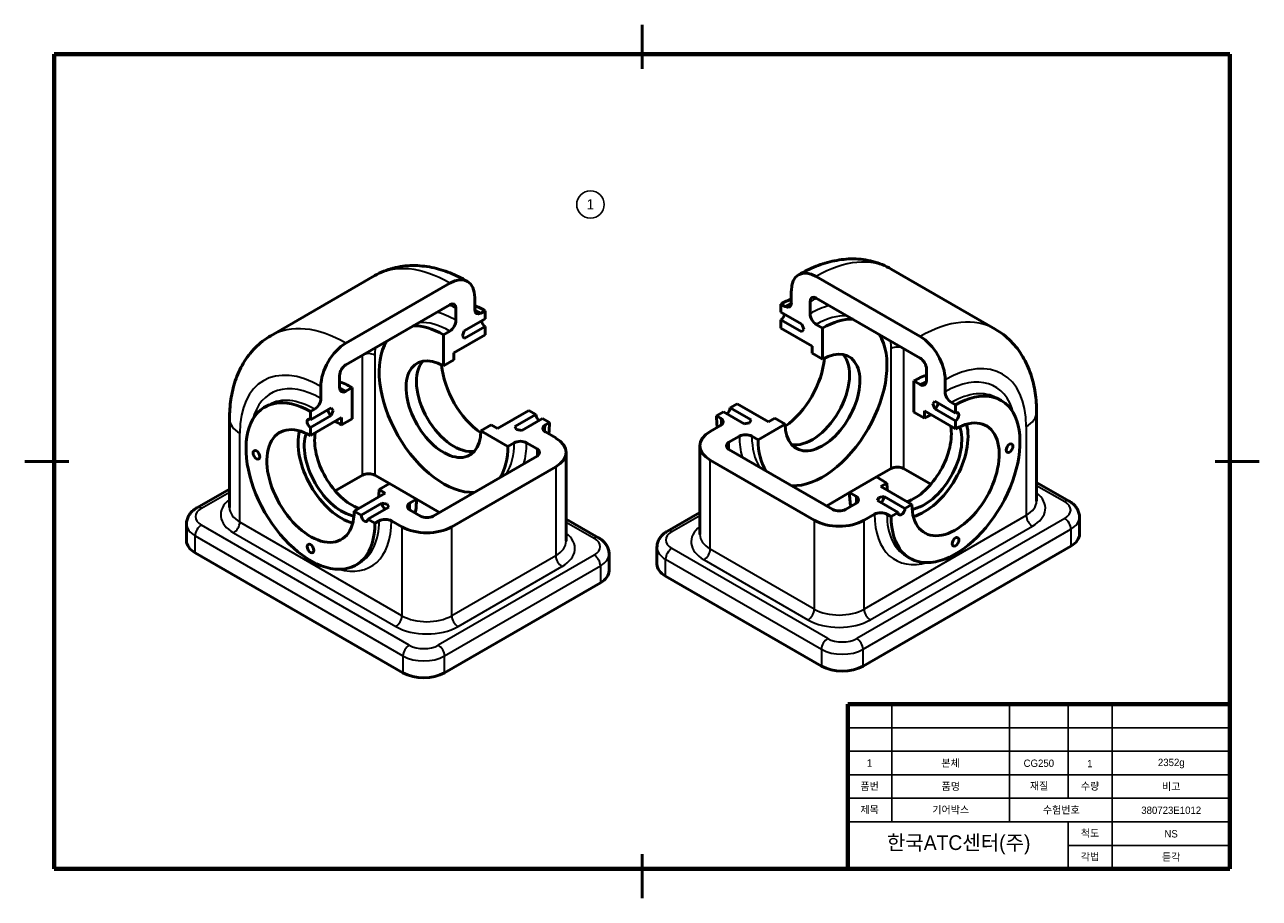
# Model space of a CAD drawing. Header units: millimetres. Extents: x 0 to 420, y 0 to 297.
import ezdxf

# ---------------------------------------------------------------- set-up
doc = ezdxf.new("R2010")
doc.units = ezdxf.units.MM
for name, color, linetype, lineweight in [('가는실선', 7, 'Continuous', 25), ('기호(ISO)', 7, 'Continuous', 35), ('스케치 형상(ISO)', 7, 'Continuous', 25), ('외형선(ISO)', 7, 'Continuous', 50), ('윤곽선', 7, 'Continuous', 70), ('제목(ISO)', 7, 'Continuous', 50), ('좁은 외형선(ISO)', 7, 'Continuous', 35)]:
    doc.layers.add(name, color=color, linetype=linetype, lineweight=lineweight)
doc.styles.add('주 텍스트 (ISO)', font='txt')

# ---------------------------------------------------------------- blocks, each defined once
blk = doc.blocks.new('경계 윤곽선')
at = {"layer": '외형선(ISO)'}
for p, q in [((210, 287), (210, 297)), ((210, 287), (210, 282)), ((10, 148.5), (0, 148.5)), ((10, 148.5), (15, 148.5)), ((410, 148.5), (405, 148.5)), ((410, 148.5), (420, 148.5)), ((210, 10), (210, 15)), ((210, 10), (210, 0))]:
    blk.add_line(p, q, dxfattribs=at)
at = {"layer": '윤곽선'}
for p, q in [((10, 287), (410, 287)), ((10, 10), (10, 287)), ((410, 287), (410, 10)), ((410, 10), (10, 10))]:
    blk.add_line(p, q, dxfattribs=at)
blk = doc.blocks.new('제목 블록 표제란 등각')
at = {"layer": '가는실선'}
for p, q in [((200.26, 66.8), (200.26, 106.8)), ((240.26, 66.8), (240.26, 106.8)), ((260.26, 74.8), (260.26, 106.8)), ((275.26, 50.8), (275.26, 106.8)), ((185.26, 98.8), (315.26, 98.8)), ((185.26, 90.8), (315.26, 90.8)), ((185.26, 82.8), (315.26, 82.8)), ((185.26, 74.8), (315.26, 74.8)), ((185.26, 66.8), (315.26, 66.8)), ((260.26, 50.8), (260.26, 66.8)), ((260.26, 58.8), (315.26, 58.8))]:
    blk.add_line(p, q, dxfattribs=at)
at = {"layer": '윤곽선'}
for p, q in [((185.26, 106.8), (315.26, 106.8)), ((185.26, 50.8), (185.26, 106.8)), ((315.26, 106.8), (315.26, 50.8)), ((315.26, 50.8), (185.26, 50.8))]:
    blk.add_line(p, q, dxfattribs=at)
at = {"layer": '제목(ISO)', "attachment_point": 5, "style": '주 텍스트 (ISO)'}
for s, insert, char_height, width in [('\\f굴림|b0|i0;\\H2.5000;1', (192.68, 86.81), 2.5, 14.2033), ('\\f굴림|b0|i0;\\H2.5000;본체', (220.21, 86.62), 2.5, 39.7417), ('\\f굴림|b0|i0;\\H2.5000;CG250', (250.26, 86.7), 2.5, 19.3478), ('\\f굴림|b0|i0;\\H2.5000;1', (267.6, 86.6), 2.5, 14.2033), ('\\f굴림|b0|i0;\\H2.5000;2352g', (295.32, 86.62), 2.5, 39.1376), ('\\f굴림|b0|i0;\\H2.5000;품번', (192.68, 78.79), 2.5, 14.2033), ('\\f굴림|b0|i0;\\H2.5000;품명', (220.3, 78.72), 2.5, 39.7417), ('\\f굴림|b0|i0;\\H2.5000;재질', (250.35, 78.88), 2.5, 19.3478), ('\\f굴림|b0|i0;\\H2.5000;수량', (267.68, 78.79), 2.5, 14.2033), ('\\f굴림|b0|i0;\\H2.5000;비고', (295.29, 78.67), 2.5, 39.1376), ('\\f굴림|b0|i0;\\H2.5000;제목', (192.68, 70.79), 2.5, 14.2033), ('\\f굴림|b0|i0;\\H2.5000;기어박스', (220.29, 70.77), 2.5, 39.7417), ('\\f굴림|b0|i0;\\H2.5000;수험번호', (257.9, 70.71), 2.5, 34.6352), ('\\f굴림|b0|i0;\\H2.5000;380723E1012', (295.29, 70.71), 2.5, 39.1376), ('\\f굴림|b0|i0;\\H2.5000;척도', (267.68, 62.79), 2.5, 14.2033), ('\\f굴림|b0|i0;\\H2.5000;NS', (295.25, 62.71), 2.5, 39.1376), ('\\f굴림|b0|i0;\\H5.0000;한국ATC센터(주)', (222.99, 58.97), 5, 74.0518), ('\\f굴림|b0|i0;\\H2.5000;각법', (267.68, 54.79), 2.5, 14.2033), ('\\fArial|b0|i0;\\H2.5000;듣각', (295.29, 54.69), 2.5, 39.1376)]:
    blk.add_mtext(s, dxfattribs=dict(at, insert=insert, char_height=char_height, width=width))

msp = doc.modelspace()

# ---------------------------------------------------------------- linework, layer by layer
at = {"layer": '스케치 형상(ISO)'}
msp.add_circle((192.45, 235.89), 4.66, dxfattribs=at)
at = {"layer": '외형선(ISO)'}
for p, q in [((119.1, 211.68), (83.74, 191.27)), ((269.29, 211.41), (304.65, 191)), ((330.15, 193.53), (294.79, 213.94)), ((109.24, 188.74), (144.6, 209.15)), ((260.8, 202.43), (260.8, 206.51)), ((144.6, 201.8), (109.24, 181.39)), ((153.08, 204.25), (153.08, 200.17)), ((257.27, 202.02), (258.68, 201.21)), ((257.27, 199.26), (257.27, 202.02)), ((267.17, 202.84), (267.17, 198.76)), ((304.65, 183.65), (269.29, 204.06)), ((146.72, 196.5), (146.72, 200.58)), ((155.21, 198.95), (156.62, 199.76)), ((156.62, 199.76), (156.62, 197)), ((264.34, 195.18), (257.27, 199.26)), ((156.62, 197), (149.55, 192.92)), ((149.55, 190.27), (156.62, 194.36)), ((156.62, 194.36), (156.62, 191.6)), ((257.27, 196.62), (264.34, 192.53)), ((257.27, 193.86), (257.27, 196.62)), ((267.88, 187.73), (257.27, 193.86)), ((265, 193.48), (264.34, 195.18)), ((264.34, 192.53), (265, 193.48)), ((269.29, 195.08), (271.41, 193.86)), ((271.41, 193.86), (271.41, 183.24)), ((142.48, 191.6), (144.6, 192.82)), ((142.48, 180.98), (142.48, 191.6)), ((156.62, 191.6), (146.01, 185.47)), ((149.55, 192.92), (148.89, 191.21)), ((148.89, 191.21), (149.55, 190.27)), ((146.01, 185.47), (146.01, 183.02)), ((267.88, 185.28), (267.88, 187.73)), ((271.41, 183.24), (267.88, 185.28)), ((146.01, 183.02), (142.48, 180.98)), ((107.12, 177.72), (107.12, 173.63)), ((306.77, 175.9), (306.77, 179.98)), ((100.76, 169.96), (100.76, 174.04)), ((109.24, 172.41), (111.36, 173.63)), ((111.36, 173.63), (111.36, 163.02)), ((302.52, 175.9), (304.65, 174.67)), ((302.52, 165.28), (302.52, 175.9)), ((313.13, 176.3), (313.13, 172.22)), ((240.03, 166.76), (242.42, 168.14)), ((242.42, 168.14), (253.03, 162.01)), ((309.6, 169.05), (308.93, 168.11)), ((308.93, 168.11), (309.6, 166.41)), ((316.67, 164.97), (309.6, 169.05)), ((315.25, 168.55), (316.67, 167.73)), ((332.17, 169.27), (330.75, 170.08)), ((83.14, 167.82), (81.72, 167)), ((104.29, 166.79), (97.22, 162.71)), ((97.22, 165.47), (98.64, 166.29)), ((97.22, 162.71), (97.22, 165.47)), ((97.22, 160.06), (104.29, 164.15)), ((104.96, 165.85), (104.29, 166.79)), ((104.29, 164.15), (104.96, 165.85)), ((160.86, 159.75), (171.47, 165.88)), ((173.86, 164.5), (166.79, 160.42)), ((171.47, 165.88), (173.86, 164.5)), ((235.35, 164.06), (237.74, 165.44)), ((236.76, 163.24), (235.35, 164.06)), ((237.74, 165.44), (244.81, 161.35)), ((247.1, 162.68), (240.03, 166.76)), ((306.06, 163.24), (302.52, 165.28)), ((306.06, 165.69), (306.06, 163.24)), ((316.67, 159.57), (306.06, 165.69)), ((309.6, 166.41), (316.67, 162.32)), ((316.67, 167.73), (316.67, 164.97)), ((344.22, 135.07), (344.22, 165.28)), ((69.67, 163.02), (69.67, 132.81)), ((107.83, 163.43), (97.22, 157.3)), ((97.22, 157.3), (97.22, 160.06)), ((107.83, 160.98), (107.83, 163.43)), ((111.36, 163.02), (107.83, 160.98)), ((155.21, 158.94), (158.74, 160.98)), ((158.74, 160.98), (160.86, 159.75)), ((166.79, 160.42), (167.27, 159.37)), ((169.08, 159.09), (176.15, 163.17)), ((176.15, 163.17), (178.54, 161.79)), ((178.54, 161.79), (177.13, 160.98)), ((233.23, 158.75), (236.76, 160.79)), ((244.81, 161.35), (246.62, 161.63)), ((246.62, 161.63), (247.1, 162.68)), ((258.68, 161.2), (249.49, 155.89)), ((253.03, 162.01), (255.15, 163.24)), ((255.15, 163.24), (258.68, 161.2)), ((316.67, 162.32), (316.67, 159.57)), ((164.4, 153.63), (155.21, 158.94)), ((167.27, 159.37), (169.08, 159.09)), ((177.13, 158.53), (180.66, 156.49)), ((243.13, 157.12), (239.59, 155.07)), ((249.49, 155.89), (247.37, 157.12)), ((166.52, 154.85), (164.4, 153.63)), ((174.3, 152.81), (170.76, 154.85)), ((184.18, 151.59), (184.18, 121.38)), ((229.71, 123.64), (229.71, 153.85)), ((274.95, 132.21), (239.59, 152.62)), ((174.3, 150.36), (138.94, 129.95)), ((268.58, 128.54), (233.23, 148.95)), ((114.9, 143.83), (105.65, 138.49)), ((124.09, 140.97), (119.14, 143.83)), ((180.66, 146.69), (145.31, 126.28)), ((280.6, 137.93), (289.8, 143.24)), ((294.75, 146.09), (289.8, 143.24)), ((289.8, 143.24), (293.33, 141.19)), ((308.24, 140.75), (298.99, 146.09)), ((69.67, 139.14), (58.6, 132.75)), ((120.56, 138.93), (124.09, 140.97)), ((122.68, 137.71), (120.56, 138.93)), ((124.09, 140.97), (133.28, 135.67)), ((293.33, 141.19), (291.21, 139.97)), ((291.21, 139.97), (301.82, 133.85)), ((355.29, 135.01), (344.22, 141.4)), ((112.07, 131.58), (122.68, 137.71)), ((133.28, 135.67), (131.16, 134.44)), ((141.06, 131.18), (133.28, 135.67)), ((280.6, 137.93), (272.83, 133.44)), ((282.73, 136.7), (280.6, 137.93)), ((290.55, 136.27), (290.06, 135.23)), ((290.06, 135.23), (297.14, 131.14)), ((292.36, 136.55), (290.55, 136.27)), ((299.43, 132.47), (292.36, 136.55)), ((114.46, 130.21), (112.07, 131.58)), ((121.53, 134.29), (114.46, 130.21)), ((116.75, 128.88), (123.82, 132.96)), ((123.34, 134.01), (121.53, 134.29)), ((123.82, 132.96), (123.34, 134.01)), ((131.16, 131.99), (134.7, 129.95)), ((229.71, 131.2), (218.65, 124.81)), ((279.19, 132.21), (282.73, 134.25)), ((289.09, 130.58), (285.55, 128.54)), ((294.75, 129.76), (293.33, 130.58)), ((297.14, 131.14), (294.75, 129.76)), ((301.82, 133.85), (299.43, 132.47)), ((55.05, 121.58), (55.05, 127.3)), ((119.14, 127.5), (116.75, 128.88)), ((120.56, 128.32), (119.14, 127.5)), ((128.34, 126.28), (124.8, 128.32)), ((195.24, 122.55), (184.18, 128.94)), ((358.84, 123.84), (358.84, 129.56)), ((215.1, 113.64), (215.1, 119.35)), ((355.91, 119.76), (285.2, 78.94)), ((128.69, 76.68), (57.98, 117.5)), ((114.14, 114.13), (112.72, 113.31)), ((198.79, 111.38), (198.79, 117.09)), ((301.17, 115.57), (299.75, 116.39)), ((271.06, 78.94), (218.02, 109.55)), ((195.86, 107.29), (142.83, 76.68))]:
    msp.add_line(p, q, dxfattribs=at)
for centre, major_axis, start_param, end_param in [((144.6, 199.35), (6, 10.39), 5.497787, 7.068583), ((269.29, 201.61), (-6, 10.39), 5.497787, 7.068583), ((144.6, 199.35), (1.5, 2.6), 5.497787, 7.068583), ((257.27, 176.71), (15.5, 26.85), 0.6234, 0.785398), ((258.68, 203.66), (1.5, -2.6), 5.497787, 7.068583), ((269.29, 201.61), (-1.5, 2.6), 5.497787, 7.068583), ((156.62, 174.45), (-15.5, 26.85), 5.497787, 5.659785), ((155.21, 201.39), (-1.5, -2.6), 5.497787, 7.068583), ((257.27, 197.94), (0.81, 1.4), 3.926991, 5.497787), ((269.29, 197.53), (1.5, -2.6), 3.926991, 5.497787), ((142.48, 166.29), (-15.5, 26.85), 5.497787, 5.992388), ((144.6, 195.27), (1.5, 2.6), 3.926991, 5.497787), ((156.62, 195.68), (0.81, -1.4), 3.926991, 5.497787), ((271.41, 168.55), (15.5, 26.85), 0.290797, 0.785398), ((142.48, 166.29), (15.5, -26.85), 3.43239, 5.992388), ((271.41, 168.55), (-15.5, -26.85), 0.290797, 2.850796), ((304.65, 181.2), (6, -10.39), 0.785398, 2.356194), ((109.24, 178.94), (6, 10.39), 0.785398, 2.356194), ((271.41, 168.55), (9, 15.59), 2.356194, 7.068583), ((267.88, 170.59), (-9, -15.59), 0.197704, 2.943889), ((109.24, 178.94), (-1.5, -2.6), 3.926991, 5.497787), ((142.48, 166.29), (9, -15.59), 2.356194, 7.068583), ((146.01, 168.33), (-9, 15.59), 0.197704, 2.943889), ((156.62, 174.45), (10.5, -18.19), 4.023456, 5.401322), ((257.27, 176.71), (10.5, 18.19), 4.023456, 5.401322), ((304.65, 181.2), (-1.5, 2.6), 3.926991, 5.497787), ((302.52, 150.58), (-15.5, -26.85), 3.732213, 3.926991), ((97.22, 140.16), (-15.5, 26.85), 5.497787, 10.210176), ((111.36, 148.32), (15.5, -26.85), 2.356194, 2.550972), ((109.24, 174.86), (-1.5, -2.6), 5.497787, 7.068583), ((316.67, 142.42), (15.5, 26.85), 2.356194, 7.068583), ((304.65, 177.12), (1.5, -2.6), 5.497787, 7.068583), ((315.25, 171), (1.5, -2.6), 3.926991, 5.497787), ((98.64, 168.74), (1.5, 2.6), 3.926991, 5.497787), ((309.6, 167.73), (0.81, 1.4), 3.926991, 5.497787), ((104.29, 165.47), (-0.81, 1.4), 0.785398, 2.356194), ((175, 163.84), (0.81, -1.4), 3.926991, 5.497787), ((257.27, 176.71), (15.5, 26.85), 2.356194, 2.518192), ((238.88, 166.1), (0.81, 1.4), 3.926991, 5.497787), ((306.06, 148.54), (9, 15.59), 0.600669, 0.785398), ((316.67, 163.65), (0.81, 1.4), 3.926991, 7.068583), ((97.22, 140.16), (10.5, -18.19), 2.356194, 7.068583), ((97.22, 161.39), (-0.81, 1.4), 5.497787, 8.63938), ((107.83, 146.28), (9, -15.59), 2.356194, 2.540924), ((179.25, 159.75), (-3, 0), 5.497787, 7.068583), ((156.62, 174.45), (-15.5, 26.85), 3.764993, 3.926991), ((234.64, 162.01), (3, 0), 5.497787, 7.068583), ((302.52, 150.58), (9, 15.59), 3.742261, 5.682517), ((316.67, 142.42), (10.5, 18.19), 2.356194, 7.068583), ((306.06, 148.54), (-9, -15.59), 0.451204, 2.690389), ((306.06, 148.54), (10.5, 18.19), 3.671063, 5.753715), ((107.83, 146.28), (-10.5, 18.19), 0.52947, 2.612122), ((107.83, 146.28), (-9, 15.59), 0.451204, 2.690389), ((111.36, 148.32), (9, -15.59), 3.742261, 5.682517), ((172.18, 151.59), (12, 0), 5.497787, 7.068583), ((241.71, 153.85), (-12, 0), 5.497787, 7.068583), ((245.25, 155.89), (-3, 0), 3.926991, 5.497787), ((271.41, 168.55), (-15.5, -26.85), 5.497787, 5.992388), ((142.48, 166.29), (15.5, -26.85), 0.290797, 0.785398), ((168.64, 153.63), (-3, 0), 3.926991, 5.497787), ((172.18, 151.59), (3, 0), 5.497787, 7.068583), ((241.71, 153.85), (-3, 0), 5.497787, 7.068583), ((117.02, 142.61), (-3, 0), 3.926991, 5.497787), ((296.87, 144.87), (-3, 0), 3.926991, 5.497787), ((107.83, 146.28), (9, -15.59), 0.600669, 0.785398), ((306.06, 148.54), (9, 15.59), 2.356194, 2.540924), ((133.28, 133.22), (-3, 0), 5.497787, 7.068583), ((111.36, 148.32), (15.5, -26.85), 0.590621, 0.785398), ((302.52, 150.58), (-15.5, -26.85), 5.497787, 5.692565), ((280.6, 135.48), (3, 0), 5.497787, 7.068583), ((291.21, 135.89), (0.81, 1.4), 3.926991, 5.497787), ((115.61, 129.54), (0.81, -1.4), 3.926991, 7.068583), ((122.68, 133.63), (-0.81, 1.4), 0.785398, 2.356194), ((277.07, 133.44), (3, 0), 3.926991, 5.497787), ((291.21, 129.35), (-3, 0), 3.926991, 5.497787), ((298.28, 131.8), (-0.81, -1.4), 5.497787, 8.63938), ((122.68, 127.09), (-3, 0), 3.926991, 5.497787), ((136.82, 131.18), (-12, 0), 0.785398, 2.356194), ((136.82, 131.18), (-3, 0), 0.785398, 2.356194), ((277.07, 133.44), (12, 0), 3.926991, 5.497787), ((348.84, 123.84), (10, 0), 5.497787, 6.283185), ((65.05, 121.58), (-10, 0), 0, 0.785398), ((225.1, 113.64), (-10, 0), 0, 0.785398), ((188.79, 111.38), (10, 0), 5.497787, 6.283185), ((135.76, 80.76), (10, 0), 3.926991, 5.497787), ((278.13, 83.02), (10, 0), 3.926991, 5.497787)]:
    msp.add_ellipse(centre, major_axis=major_axis, ratio=0.57735, start_param=start_param, end_param=end_param, dxfattribs=at)
for centre, major_axis in [((78.84, 150.77), (-0.81, 1.4)), ((335.05, 153.03), (0.81, 1.4)), ((316.67, 121.19), (0.81, 1.4)), ((97.22, 118.93), (-0.81, 1.4))]:
    msp.add_ellipse(centre, major_axis=major_axis, ratio=0.57735, dxfattribs=at)
for points, knots in [([(119.1, 211.68), (121.06, 212.81), (123.18, 213.67), (127.52, 214.81), (129.75, 215.09), (134.15, 215.13), (136.33, 214.91), (140.58, 214.05), (142.66, 213.41), (146.71, 211.82), (148.68, 210.85), (150.6, 209.75)], [3.9269908, 3.9269908, 3.9269908, 3.9269908, 4.0840704, 4.0840704, 4.2411501, 4.2411501, 4.3982297, 4.3982297, 4.5553093, 4.5553093, 4.712389, 4.712389, 4.712389, 4.712389]), ([(263.29, 212.01), (265.21, 213.11), (267.18, 214.08), (271.23, 215.68), (273.31, 216.31), (277.56, 217.17), (279.74, 217.4), (284.14, 217.35), (286.36, 217.07), (290.71, 215.93), (292.83, 215.07), (294.79, 213.94)], [1.5707963, 1.5707963, 1.5707963, 1.5707963, 1.727876, 1.727876, 1.8849556, 1.8849556, 2.0420352, 2.0420352, 2.1991149, 2.1991149, 2.3561945, 2.3561945, 2.3561945, 2.3561945]), ([(344.22, 165.28), (344.22, 167.49), (344.07, 169.68), (343.43, 173.99), (342.94, 176.1), (341.56, 180.22), (340.66, 182.22), (338.42, 186.01), (337.07, 187.79), (333.91, 190.99), (332.11, 192.39), (330.15, 193.53)], [3.1415927, 3.1415927, 3.1415927, 3.1415927, 3.2986723, 3.2986723, 3.4557519, 3.4557519, 3.6128316, 3.6128316, 3.7699112, 3.7699112, 3.9269908, 3.9269908, 3.9269908, 3.9269908]), ([(83.74, 191.27), (81.78, 190.13), (79.98, 188.73), (76.82, 185.53), (75.47, 183.75), (73.23, 179.96), (72.33, 177.96), (70.95, 173.84), (70.46, 171.73), (69.82, 167.42), (69.67, 165.23), (69.67, 163.02)], [2.3561945, 2.3561945, 2.3561945, 2.3561945, 2.5132741, 2.5132741, 2.6703538, 2.6703538, 2.8274334, 2.8274334, 2.984513, 2.984513, 3.1415927, 3.1415927, 3.1415927, 3.1415927]), ([(355.29, 135.01), (355.67, 134.8), (356.03, 134.55), (356.71, 134.01), (357.03, 133.71), (357.62, 133.05), (357.89, 132.68), (358.34, 131.88), (358.52, 131.44), (358.77, 130.53), (358.84, 130.04), (358.84, 129.56)], [3.1415927, 3.1415927, 3.1415927, 3.1415927, 3.2986723, 3.2986723, 3.4557519, 3.4557519, 3.6128316, 3.6128316, 3.7699112, 3.7699112, 3.9269908, 3.9269908, 3.9269908, 3.9269908]), ([(55.05, 127.3), (55.05, 127.78), (55.12, 128.26), (55.37, 129.18), (55.55, 129.62), (56, 130.42), (56.27, 130.78), (56.86, 131.45), (57.18, 131.75), (57.86, 132.29), (58.22, 132.54), (58.6, 132.75)], [2.3561945, 2.3561945, 2.3561945, 2.3561945, 2.5132741, 2.5132741, 2.6703538, 2.6703538, 2.8274334, 2.8274334, 2.984513, 2.984513, 3.1415927, 3.1415927, 3.1415927, 3.1415927]), ([(195.24, 122.55), (195.62, 122.33), (195.98, 122.09), (196.66, 121.54), (196.99, 121.24), (197.57, 120.58), (197.84, 120.21), (198.29, 119.41), (198.47, 118.98), (198.73, 118.06), (198.79, 117.58), (198.79, 117.09)], [4.712389, 4.712389, 4.712389, 4.712389, 4.8694686, 4.8694686, 5.0265482, 5.0265482, 5.1836279, 5.1836279, 5.3407075, 5.3407075, 5.4977871, 5.4977871, 5.4977871, 5.4977871]), ([(215.1, 119.35), (215.1, 119.84), (215.16, 120.32), (215.41, 121.24), (215.6, 121.67), (216.05, 122.47), (216.32, 122.84), (216.9, 123.51), (217.22, 123.81), (217.91, 124.35), (218.27, 124.59), (218.65, 124.81)], [0.7853982, 0.7853982, 0.7853982, 0.7853982, 0.9424778, 0.9424778, 1.0995574, 1.0995574, 1.2566371, 1.2566371, 1.4137167, 1.4137167, 1.5707963, 1.5707963, 1.5707963, 1.5707963])]:
    msp.add_open_spline(points, degree=3, knots=knots, dxfattribs=at)
at = {"layer": '좁은 외형선(ISO)'}
for p, q in [((294.75, 146.09), (294.75, 186.92)), ((298.99, 186.92), (298.99, 146.09)), ((114.9, 143.83), (114.9, 184.66)), ((119.14, 184.66), (119.14, 143.83)), ((340.71, 160.38), (340.71, 130.17)), ((73.18, 127.91), (73.18, 158.12)), ((174.3, 150.36), (174.3, 152.81)), ((239.59, 155.07), (239.59, 152.62)), ((233.23, 118.74), (233.23, 148.95)), ((180.66, 146.69), (180.66, 116.48)), ((344.22, 140.39), (353.79, 134.87)), ((60.1, 132.61), (69.67, 138.13)), ((130.81, 86.06), (60.1, 126.89)), ((128.34, 96.07), (73.18, 127.91)), ((128.34, 126.28), (128.34, 96.07)), ((145.31, 96.07), (145.31, 126.28)), ((184.18, 127.92), (193.74, 122.4)), ((220.15, 124.66), (229.71, 130.18)), ((268.58, 128.54), (268.58, 98.33)), ((353.79, 129.15), (283.08, 88.33)), ((340.71, 130.17), (285.55, 98.33)), ((285.55, 98.33), (285.55, 128.54)), ((287.67, 94.65), (342.83, 126.5)), ((57.98, 123.22), (128.69, 82.39)), ((57.98, 117.5), (57.98, 123.22)), ((71.06, 124.24), (126.21, 92.39)), ((285.2, 84.65), (355.91, 125.48)), ((355.91, 125.48), (355.91, 119.76)), ((273.18, 88.33), (220.15, 118.94)), ((268.58, 98.33), (233.23, 118.74)), ((193.74, 116.68), (140.71, 86.06)), ((180.66, 116.48), (145.31, 96.07)), ((218.02, 115.27), (271.06, 84.65)), ((218.02, 109.55), (218.02, 115.27)), ((231.11, 115.07), (266.46, 94.65)), ((142.83, 82.39), (195.86, 113.01)), ((147.43, 92.39), (182.78, 112.81)), ((195.86, 113.01), (195.86, 107.29)), ((271.06, 84.65), (271.06, 78.94)), ((285.2, 78.94), (285.2, 84.65)), ((128.69, 82.39), (128.69, 76.68)), ((142.83, 76.68), (142.83, 82.39))]:
    msp.add_line(p, q, dxfattribs=at)
for centre, major_axis, start_param, end_param in [((144.6, 167.51), (-25.5, 44.17), 5.497787, 6.283185), ((269.29, 169.77), (25.5, 44.17), 0, 0.785398), ((146.72, 168.74), (-19.5, 33.77), 5.497787, 5.578013), ((258.68, 175.9), (-15.5, -26.85), 3.830185, 3.926991), ((267.17, 171), (-19.5, -33.77), 3.846765, 3.926991), ((146.72, 168.74), (-17, 29.44), 5.497787, 5.774704), ((155.21, 173.63), (-15.5, 26.85), 5.497787, 5.594593), ((267.17, 171), (-17, -29.44), 3.650074, 3.926991), ((269.29, 169.77), (15.5, 26.85), 0.290797, 0.785398), ((304.65, 149.36), (25.5, 44.17), 0, 0.785398), ((109.24, 147.1), (-25.5, 44.17), 5.497787, 6.283185), ((144.6, 167.51), (-15.5, 26.85), 5.497787, 5.992388), ((267.17, 171), (19.5, 33.77), 5.497787, 5.578013), ((117.02, 183.43), (3, 0), 0.785398, 2.356194), ((146.72, 168.74), (19.5, -33.77), 3.846765, 3.926991), ((296.87, 185.69), (-3, 0), 3.926991, 5.497787), ((313.13, 144.46), (19.5, 33.77), 5.497787, 7.068583), ((100.76, 142.2), (-19.5, 33.77), 5.497787, 7.068583), ((313.13, 144.46), (17, 29.44), 5.748544, 7.068583), ((100.76, 142.2), (-17, 29.44), 5.497787, 6.817827), ((109.24, 147.1), (-15.5, 26.85), 5.497787, 5.594593), ((304.65, 149.36), (-15.5, -26.85), 3.830185, 3.926991), ((315.25, 143.24), (15.5, 26.85), 0, 0.785398), ((98.64, 140.97), (-15.5, 26.85), 5.497787, 6.283185), ((332.22, 165.28), (12, 0), 5.497787, 6.283185), ((81.67, 163.02), (-12, 0), 0, 0.785398), ((155.21, 173.63), (-15.5, 26.85), 3.830185, 3.926991), ((258.68, 175.9), (-15.5, -26.85), 5.497787, 5.594593), ((267.17, 171), (-17, -29.44), 5.497787, 5.774704), ((269.29, 169.77), (-15.5, -26.85), 5.497787, 5.992388), ((144.6, 167.51), (15.5, -26.85), 0.290797, 0.785398), ((146.72, 168.74), (-17, 29.44), 3.650074, 3.926991), ((81.67, 130.36), (-15, 0), 5.639684, 7.068583), ((109.24, 147.1), (-15.5, 26.85), 3.830185, 3.926991), ((304.65, 149.36), (-15.5, -26.85), 5.497787, 5.594593), ((332.22, 135.07), (12, 0), 5.497787, 6.283185), ((332.22, 132.62), (15, 0), 5.497787, 6.926686), ((353.79, 132.42), (1.5, 2.6), 0, 0.785398), ((348.84, 132.01), (7, 0), 5.497787, 7.068583), ((65.05, 129.75), (-7, 0), 5.497787, 7.068583), ((60.1, 130.16), (-1.5, 2.6), 5.497787, 6.283185), ((81.67, 132.81), (-12, 0), 0, 0.785398), ((313.13, 144.46), (-17, -29.44), 5.497787, 6.817827), ((315.25, 143.24), (-15.5, -26.85), 5.497787, 6.283185), ((65.05, 127.3), (-10, 0), 0, 0.785398), ((60.1, 124.44), (-1.5, -2.6), 3.926991, 5.497787), ((71.06, 126.69), (1.5, 2.6), 3.926991, 5.497787), ((100.76, 142.2), (17, -29.44), 5.748544, 7.068583), ((98.64, 140.97), (15.5, -26.85), 0, 0.785398), ((241.71, 121.19), (-15, 0), 5.639684, 7.068583), ((342.83, 128.95), (-1.5, 2.6), 0.785398, 2.356194), ((353.79, 126.7), (1.5, -2.6), 0.785398, 2.356194), ((348.84, 129.56), (10, 0), 5.497787, 6.283185), ((172.18, 118.93), (15, 0), 5.497787, 6.926686), ((193.74, 119.95), (1.5, 2.6), 0, 0.785398), ((188.79, 119.54), (7, 0), 5.497787, 7.068583), ((225.1, 121.8), (-7, 0), 5.497787, 7.068583), ((220.15, 122.21), (-1.5, 2.6), 5.497787, 6.283185), ((241.71, 123.64), (-12, 0), 0, 0.785398), ((172.18, 121.38), (12, 0), 5.497787, 6.283185), ((225.1, 119.35), (-10, 0), 0, 0.785398), ((220.15, 116.5), (1.5, 2.6), 0.785398, 2.356194), ((231.11, 117.52), (1.5, 2.6), 3.926991, 5.497787), ((182.78, 115.25), (-1.5, 2.6), 0.785398, 2.356194), ((193.74, 114.23), (1.5, -2.6), 0.785398, 2.356194), ((188.79, 117.09), (10, 0), 5.497787, 6.283185), ((266.46, 97.1), (1.5, 2.6), 3.926991, 5.497787), ((277.07, 103.23), (-12, 0), 0.785398, 2.356194), ((287.67, 97.1), (-1.5, 2.6), 0.785398, 2.356194), ((126.21, 94.84), (1.5, 2.6), 3.926991, 5.497787), ((136.82, 100.97), (-12, 0), 0.785398, 2.356194), ((147.43, 94.84), (-1.5, 2.6), 0.785398, 2.356194), ((277.07, 100.78), (15, 0), 3.926991, 5.497787), ((136.82, 98.52), (15, 0), 3.926991, 5.497787), ((273.18, 85.88), (-1.5, -2.6), 3.926991, 5.497787), ((278.13, 91.18), (-7, 0), 0.785398, 2.356194), ((283.08, 85.88), (1.5, -2.6), 0.785398, 2.356194), ((130.81, 83.62), (-1.5, -2.6), 3.926991, 5.497787), ((135.76, 88.92), (-7, 0), 0.785398, 2.356194), ((140.71, 83.62), (-1.5, 2.6), 3.926991, 5.497787), ((278.13, 88.73), (10, 0), 3.926991, 5.497787), ((135.76, 86.47), (10, 0), 3.926991, 5.497787)]:
    msp.add_ellipse(centre, major_axis=major_axis, ratio=0.57735, start_param=start_param, end_param=end_param, dxfattribs=at)

# ---------------------------------------------------------------- block references
for name, p in [('경계 윤곽선', (0, 0)), ('제목 블록 표제란 등각', (94.74, -40.8))]:
    msp.add_blockref(name, p)

# ---------------------------------------------------------------- texts
at = {"layer": '기호(ISO)', "insert": (192.45, 235.93), "char_height": 3.5, "attachment_point": 5, "style": '주 텍스트 (ISO)'}
msp.add_mtext('\\f굴림|b0|i0;1', dxfattribs=at)

doc.saveas('drawing.dxf')
